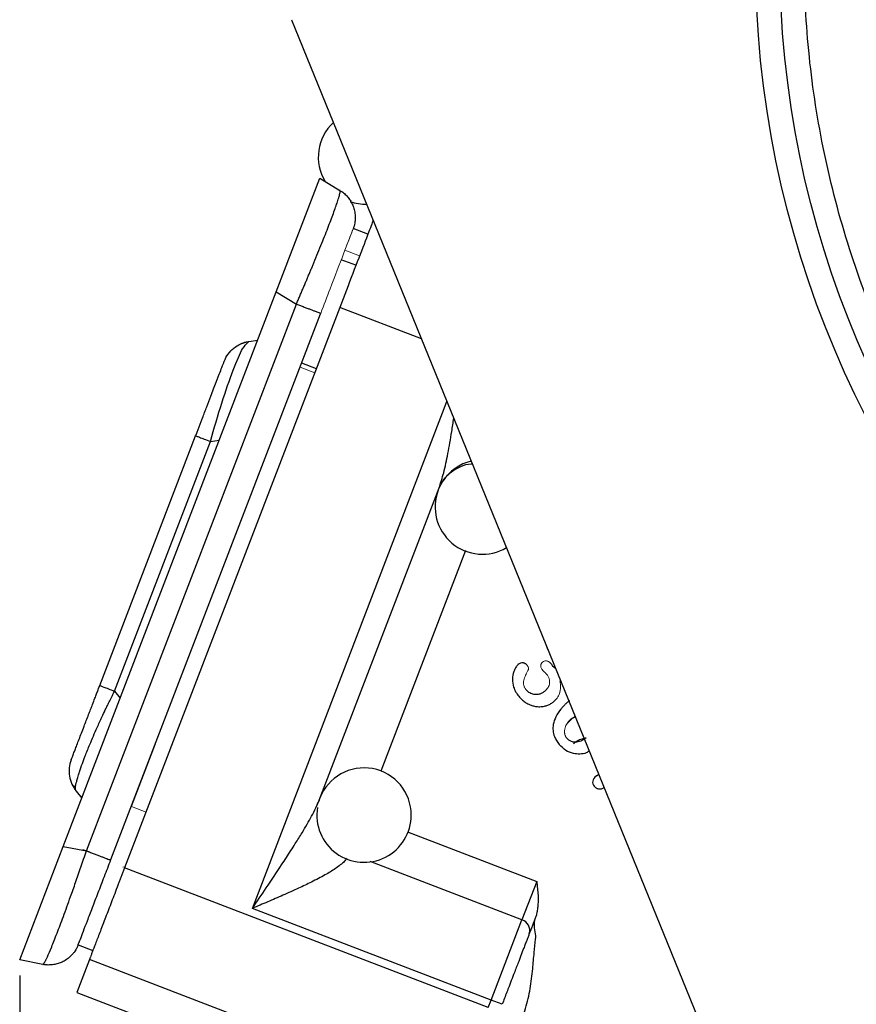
# Model space of a CAD drawing. Header units: inches. Extents: x 0.3 to 34.1, y 0.2 to 21.7.
# Tile 3 of 26: x 2.8 to 5.4, y 6.6 to 9.7. Entities that reach past the tile are written whole.
import ezdxf

# ---------------------------------------------------------------- set-up
doc = ezdxf.new("R2010")
doc.units = ezdxf.units.IN
doc.header["$MEASUREMENT"] = 0
doc.layers.add('SLD-0', color=7, linetype='Continuous', lineweight=25)
doc.styles.add('SLDTEXTSTYLE0', font='TXT', dxfattribs={"width": 0.75})
doc.dimstyles.new('SLDDIMSTYLE0', dxfattribs={"dimtxt": 0.125, "dimasz": 0.13, "dimexe": 0, "dimexo": 0.0625, "dimgap": 0.03125, "dimtad": 0, "dimtih": 1, "dimtoh": 1, "dimlfac": 0.8, "dimrnd": 1e-09, "dimzin": 12, "dimdsep": 46, "dimtxsty": 'SLDTEXTSTYLE0', "dimsah": 1, "dimcen": 0.09, "dimadec": 0, "dimazin": 3, "dimtfac": 1, "dimtofl": 0, "dimtmove": 0, "dimatfit": 3, "dimfxl": 1, "dimfrac": 2, "dimtolj": 1, "dimtzin": 12, "dimarcsym": 0})

# ---------------------------------------------------------------- blocks, each defined once
blk = doc.blocks.new('_D_5')
at = {"layer": 'SLD-0'}
for p, q in [((2.7882, 6.6645), (2.7882, 1.6931)), ((6.7663, 5.1131), (6.7663, 1.6931)), ((4.8361, 1.9982), (4.798, 1.9982)), ((4.798, 1.9982), (4.798, 1.7997)), ((5.2517, 1.9982), (5.2898, 1.9982)), ((5.2898, 1.9982), (5.2898, 1.7997)), ((2.7882, 1.8181), (4.6884, 1.8181)), ((6.7663, 1.8181), (5.3994, 1.8181)), ((4.798, 1.7997), (4.8361, 1.7997)), ((5.2898, 1.7997), (5.2517, 1.7997))]:
    blk.add_line(p, q, dxfattribs=at)
for points in [[(2.7882, 1.8181), (2.9182, 1.7981), (2.9182, 1.8381)], [(6.7663, 1.8181), (6.6363, 1.8381), (6.6363, 1.7981)]]:
    blk.add_solid(points, dxfattribs=at)
at = {"layer": 'SLD-0', "char_height": 0.125, "attachment_point": 1, "style": 'SLDTEXTSTYLE0'}
for s, insert in [('80.84', (4.8361, 1.9609)), ('3.18', (4.8823, 1.7739))]:
    blk.add_mtext(s, dxfattribs=dict(at, insert=insert))

msp = doc.modelspace()

# ---------------------------------------------------------------- linework, layer by layer
at = {"color": 7, "linetype": 'Continuous', "lineweight": 25}
for p, q in [((3.6515, 9.7018), (5.2213, 5.8467)), ((3.6029, 8.8369), (3.7415, 9.1978)), ((3.7415, 9.1978), (3.8055, 9.1593)), ((3.8941, 9.02), (3.8475, 9.038)), ((3.8563, 8.9214), (3.8096, 8.9393)), ((2.9267, 7.0754), (3.6029, 8.8369)), ((3.6029, 8.8369), (3.667, 8.7984)), ((3.0001, 7.0611), (3.667, 8.7984)), ((3.078, 7.0334), (3.7434, 8.7669)), ((3.8048, 8.7872), (3.1214, 7.007)), ((3.5121, 8.6749), (3.5156, 8.6791)), ((3.5156, 8.6791), (3.5441, 8.6836)), ((3.6837, 8.6114), (3.7304, 8.5935)), ((3.0425, 7.5863), (3.3471, 8.3797)), ((3.0892, 7.5684), (3.3938, 8.3618)), ((4.1323, 8.2358), (4.1306, 8.2331)), ((3.7394, 7.2217), (4.1204, 8.2141)), ((4.481, 7.6494), (4.4904, 7.6417)), ((4.5442, 7.4828), (4.5271, 7.4657)), ((4.54, 7.4805), (4.5529, 7.4881)), ((4.6199, 7.2998), (4.6276, 7.3046)), ((2.9674, 7.2511), (2.9856, 7.2287)), ((2.7882, 6.7145), (2.9267, 7.0754)), ((2.9267, 7.0754), (3.0001, 7.0611)), ((4.2767, 6.5635), (3.1214, 7.007)), ((4.4305, 6.9642), (4.3835, 6.8418)), ((4.2857, 6.5869), (3.5272, 6.8781)), ((4.2857, 6.5869), (4.3835, 6.8418)), ((2.9739, 6.7623), (3.0206, 6.7444)), ((2.8616, 6.7002), (2.7882, 6.7145)), ((3.0096, 6.7157), (2.9696, 6.6115)), ((3.5354, 6.5138), (3.0096, 6.7157)), ((2.9696, 6.6115), (3.4234, 6.4373)), ((4.2767, 6.5635), (4.2857, 6.5869)), ((4.3207, 6.5735), (4.2857, 6.5869))]:
    msp.add_line(p, q, dxfattribs=at)
at = {"color": 144, "linetype": 'Continuous', "lineweight": 18}
for p, q in [((3.8474, 9.0378), (3.821, 8.969)), ((3.821, 8.969), (3.8677, 8.951)), ((3.7253, 8.5801), (3.6786, 8.598)), ((4.481, 7.6494), (4.4769, 7.6544)), ((3.2193, 7.4015), (3.1428, 7.2023)), ((3.1895, 7.1844), (3.1428, 7.2023)), ((3.1229, 7.0108), (3.1161, 7.0095))]:
    msp.add_line(p, q, dxfattribs=at)
at = {"color": 8, "linetype": 'Continuous', "lineweight": 25}
for p, q in [((4.0645, 8.6875), (3.8048, 8.7872)), ((3.5272, 6.8781), (4.1454, 8.4888)), ((3.3938, 8.3618), (3.4223, 8.3663)), ((4.2046, 8.0151), (3.9358, 7.3147)), ((3.0892, 7.5684), (3.1074, 7.546)), ((3.7394, 7.2217), (3.7278, 7.1969)), ((4.0201, 7.1217), (4.4305, 6.9642)), ((4.3835, 6.8418), (3.9014, 7.0269))]:
    msp.add_line(p, q, dxfattribs=at)
at = {"color": 7, "linetype": 'Continuous', "lineweight": 25}
for radius in [3.2037, 3.1263]:
    msp.add_circle((8.3288, 9.8994), radius, dxfattribs=at)
for centre, radius, start, end in [((3.8866, 9.2656), 0.15, 132.9349, 211.3528), ((3.8866, 9.2656), 0.15, 251.2262, 271.3766), ((4.2578, 8.1536), 0.15, 103.599, 146.7725), ((4.2578, 8.1536), 0.15, 159.016, 300.7124), ((3.882, 7.1747), 0.15, 0, 159.016), ((3.882, 7.1747), 0.15, 170.9033, 0), ((4.373, 6.8081), 0.0354, 343.1171, 72.5963)]:
    msp.add_arc(centre, radius, start, end, dxfattribs=at)
for points, knots in [([(7.1621, 7.0828), (7.1499, 7.0879), (7.1253, 7.0982), (7.0888, 7.1142), (7.0525, 7.1306), (7.0164, 7.1475), (6.9806, 7.1649), (6.945, 7.1827), (6.9096, 7.201), (6.8745, 7.2198), (6.8397, 7.239), (6.8051, 7.2587), (6.7707, 7.2788), (6.7366, 7.2994), (6.7027, 7.3205), (6.6387, 7.3614), (6.5463, 7.4246), (6.4285, 7.5139), (6.3151, 7.6088), (6.2053, 7.7102), (6.0993, 7.8181), (5.9973, 7.9331), (5.9007, 8.0536), (5.779, 8.2224), (5.6427, 8.446), (5.5071, 8.7306), (5.4017, 9.0278), (5.3278, 9.3326), (5.2859, 9.6401), (5.2755, 9.9442), (5.2946, 10.2429), (5.3413, 10.5296), (5.4132, 10.8052), (5.5083, 11.0678), (5.6267, 11.3206), (5.7708, 11.5663), (5.9404, 11.8021), (6.1381, 12.0268), (6.3606, 12.2345), (6.6076, 12.4223), (6.8754, 12.5856), (7.1601, 12.7211), (7.4572, 12.8266), (7.7117, 12.8883), (7.9171, 12.9216), (8.0706, 12.9385), (8.224, 12.9477), (8.3752, 12.9491), (8.5247, 12.9431), (8.6719, 12.9301), (8.8184, 12.9099), (8.9382, 12.8874), (9.0317, 12.8663), (9.0994, 12.8495), (9.1667, 12.8311), (9.2334, 12.8112), (9.2997, 12.7898), (9.3655, 12.7668), (9.4309, 12.7424), (9.474, 12.7249), (9.4956, 12.7161)], [0, 0, 0, 0, 0.004171, 0.008337, 0.0125, 0.01666, 0.020818, 0.024974, 0.02913, 0.033286, 0.037443, 0.041601, 0.045761, 0.049924, 0.054091, 0.058262, 0.073718, 0.089139, 0.10456, 0.120018, 0.135974, 0.151932, 0.16814, 0.18435, 0.217102, 0.25003, 0.282957, 0.315709, 0.348117, 0.38002, 0.410888, 0.441759, 0.470878, 0.5, 0.52912, 0.558242, 0.58911, 0.619981, 0.651884, 0.684292, 0.717044, 0.749971, 0.782899, 0.815651, 0.831859, 0.848069, 0.864024, 0.879983, 0.895439, 0.91086, 0.926281, 0.941739, 0.949035, 0.956319, 0.963596, 0.970869, 0.978142, 0.985419, 0.992704, 1, 1, 1, 1]), ([(3.667, 8.7984), (3.6688, 8.8027), (3.6725, 8.8111), (3.6779, 8.8236), (3.6832, 8.836), (3.6885, 8.8483), (3.6936, 8.8604), (3.6987, 8.8724), (3.7036, 8.8842), (3.7085, 8.8957), (3.7133, 8.9071), (3.7179, 8.9183), (3.73, 8.9474), (3.7484, 8.9924), (3.7701, 9.0475), (3.7874, 9.0937), (3.7969, 9.1212), (3.8016, 9.1362), (3.8038, 9.1439), (3.8053, 9.1502), (3.8062, 9.1549), (3.8063, 9.1582), (3.8058, 9.1589), (3.8055, 9.1593)], [0, 0, 0, 0, 0.022766, 0.045346, 0.06774, 0.08995, 0.111975, 0.133816, 0.155473, 0.176948, 0.19824, 0.219351, 0.240281, 0.364969, 0.488086, 0.612142, 0.738669, 0.780562, 0.823113, 0.866328, 0.910211, 0.954767, 1, 1, 1, 1]), ([(3.8055, 9.1593), (3.8075, 9.1581), (3.8114, 9.1556), (3.817, 9.1514), (3.8223, 9.1468), (3.8272, 9.1419), (3.8318, 9.1366), (3.836, 9.131), (3.8398, 9.1252), (3.8432, 9.1191), (3.8461, 9.1127), (3.8498, 9.1032), (3.8531, 9.0902), (3.8543, 9.0755), (3.8537, 9.0638), (3.8523, 9.0546), (3.8504, 9.0462), (3.8484, 9.0405), (3.8474, 9.0378)], [0, 0, 0, 0, 0.049943, 0.099887, 0.14983, 0.199774, 0.249717, 0.299661, 0.349604, 0.399548, 0.449491, 0.499435, 0.618294, 0.737152, 0.815374, 0.867961, 0.937553, 1, 1, 1, 1]), ([(3.9111, 9.0643), (3.9099, 9.061), (3.906, 9.0508), (3.8832, 8.9915), (3.8474, 8.8983), (3.819, 8.8243), (3.8048, 8.7872)], [0, 0, 0, 0, 0.132215, 0.421477, 0.710738, 1, 1, 1, 1]), ([(3.667, 8.7984), (3.6691, 8.7976), (3.6734, 8.796), (3.6797, 8.7936), (3.6858, 8.7912), (3.6917, 8.7889), (3.6975, 8.7867), (3.703, 8.7846), (3.7083, 8.7826), (3.7133, 8.7807), (3.718, 8.7789), (3.7245, 8.7764), (3.732, 8.7735), (3.738, 8.7712), (3.7412, 8.7699), (3.7428, 8.7691), (3.7437, 8.7682), (3.7435, 8.7673), (3.7434, 8.7669)], [0, 0, 0, 0, 0.049945, 0.099892, 0.149839, 0.199783, 0.249724, 0.299666, 0.349611, 0.399559, 0.449505, 0.499448, 0.624178, 0.748907, 0.822114, 0.87385, 0.940729, 1, 1, 1, 1]), ([(3.4379, 8.6162), (3.4441, 8.6325), (3.4547, 8.6471), (3.4818, 8.669), (3.4983, 8.6764), (3.5156, 8.6791)], [0, 0, 0, 0, 0.5, 0.5, 1, 1, 1, 1]), ([(3.5135, 8.6779), (3.5099, 8.6774), (3.503, 8.6766), (3.4949, 8.6734), (3.4911, 8.6719)], [0, 0, 0, 0, 0.520069, 1, 1, 1, 1]), ([(3.3471, 8.3797), (3.3486, 8.3835), (3.3515, 8.3912), (3.3559, 8.4026), (3.3602, 8.4139), (3.3645, 8.4251), (3.3697, 8.4385), (3.3757, 8.4542), (3.3847, 8.4776), (3.3977, 8.5117), (3.4127, 8.5507), (3.4246, 8.5817), (3.4308, 8.5977), (3.4338, 8.6056), (3.4355, 8.6101), (3.4367, 8.6133), (3.4374, 8.615), (3.4378, 8.616), (3.4378, 8.6161), (3.4379, 8.6162)], [0, 0, 0, 0, 0.030725, 0.061188, 0.09144, 0.121531, 0.151513, 0.200921, 0.250755, 0.348893, 0.499986, 0.638539, 0.74926, 0.793753, 0.838333, 0.893266, 0.929231, 0.964784, 1, 1, 1, 1]), ([(4.121, 8.2139), (4.1248, 8.2219), (4.1348, 8.2432), (4.159, 8.2673), (4.1903, 8.2834), (4.2118, 8.2909), (4.2248, 8.2908), (4.2261, 8.2908)], [0, 0, 0, 0, 0.197322, 0.52106, 0.731968, 0.974475, 1, 1, 1, 1]), ([(4.3715, 7.6532), (4.3708, 7.6526), (4.3692, 7.6512), (4.3671, 7.6486), (4.3642, 7.6445), (4.3609, 7.6386), (4.3556, 7.6258), (4.3521, 7.6063), (4.3555, 7.584), (4.3631, 7.5656), (4.37, 7.5566), (4.3735, 7.552)], [0, 0, 0, 0, 0.026824, 0.056598, 0.0896, 0.164217, 0.23968, 0.464171, 0.693349, 0.8418, 1, 1, 1, 1]), ([(4.4006, 7.6504), (4.3998, 7.6513), (4.3983, 7.6529), (4.3957, 7.655), (4.3929, 7.6565), (4.3899, 7.6576), (4.3852, 7.6586), (4.3784, 7.6581), (4.3738, 7.6549), (4.3715, 7.6532)], [0, 0, 0, 0, 0.104702, 0.204583, 0.301854, 0.398901, 0.498129, 0.740244, 1, 1, 1, 1]), ([(2.9518, 7.3499), (2.9518, 7.3499), (2.9518, 7.35), (2.9521, 7.3507), (2.9525, 7.3518), (2.9531, 7.3534), (2.9541, 7.3559), (2.9556, 7.3598), (2.9586, 7.3676), (2.9646, 7.3834), (2.976, 7.4131), (2.9914, 7.453), (3.0041, 7.4863), (3.0132, 7.51), (3.0199, 7.5274), (3.0263, 7.5441), (3.0323, 7.5598), (3.0375, 7.5731), (3.0409, 7.5819), (3.0425, 7.5863)], [0, 0, 0, 0, 0.030725, 0.061188, 0.09144, 0.121531, 0.151513, 0.200921, 0.250755, 0.348893, 0.499986, 0.638539, 0.74926, 0.793753, 0.838333, 0.893266, 0.929231, 0.964784, 1, 1, 1, 1]), ([(3.0425, 7.5863), (3.0425, 7.5863), (3.0469, 7.5847), (3.0632, 7.5784), (3.0751, 7.5738), (3.0892, 7.5684)], [0, 0, 0, 0, 0.5, 0.5, 1, 1, 1, 1]), ([(4.4553, 7.5677), (4.4539, 7.5666), (4.4513, 7.5645), (4.4469, 7.562), (4.4424, 7.56), (4.4377, 7.5586), (4.4329, 7.5578), (4.4275, 7.5575), (4.4216, 7.558), (4.4151, 7.5596), (4.4088, 7.5624), (4.4027, 7.5665), (4.3994, 7.57), (4.3977, 7.5718)], [0, 0, 0, 0, 0.080822, 0.158817, 0.235024, 0.310559, 0.386563, 0.464161, 0.562829, 0.660854, 0.774867, 0.886638, 1, 1, 1, 1]), ([(2.9674, 7.2511), (2.9671, 7.2515), (2.9665, 7.2524), (2.9659, 7.2542), (2.9654, 7.2563), (2.9651, 7.2587), (2.965, 7.2615), (2.9651, 7.2645), (2.9654, 7.2675), (2.9661, 7.2705), (2.967, 7.2737), (2.9681, 7.2775), (2.9699, 7.2841), (2.9729, 7.295), (2.9784, 7.3134), (2.985, 7.3331), (2.9916, 7.3509), (2.9991, 7.3702), (3.0125, 7.403), (3.0305, 7.4449), (3.0474, 7.4824), (3.0574, 7.5036), (3.0635, 7.516), (3.0684, 7.5257), (3.0747, 7.5386), (3.082, 7.5537), (3.087, 7.5639), (3.0892, 7.5684)], [0, 0, 0, 0, 0.026075, 0.052252, 0.078114, 0.103185, 0.126927, 0.154479, 0.174488, 0.188108, 0.207671, 0.227501, 0.247568, 0.305347, 0.374929, 0.462386, 0.499853, 0.532238, 0.624901, 0.752386, 0.824778, 0.873079, 0.889074, 0.904198, 0.935705, 0.971559, 1, 1, 1, 1]), ([(4.3735, 7.552), (4.375, 7.5502), (4.3781, 7.5467), (4.383, 7.5419), (4.3882, 7.5375), (4.3935, 7.5335), (4.3991, 7.53), (4.4063, 7.5262), (4.4152, 7.5226), (4.4272, 7.5196), (4.4406, 7.5185), (4.4539, 7.5201), (4.4657, 7.5237), (4.4759, 7.5287), (4.4819, 7.5332), (4.4849, 7.5356)], [0, 0, 0, 0, 0.0562746, 0.1111524, 0.1648818, 0.2177275, 0.2699674, 0.3218896, 0.4119961, 0.5001826, 0.6164722, 0.7296608, 0.8200437, 0.9093774, 1, 1, 1, 1]), ([(4.5342, 7.5382), (4.5316, 7.536), (4.5266, 7.5317), (4.5197, 7.525), (4.5133, 7.5184), (4.5029, 7.5064), (4.4907, 7.4885), (4.4824, 7.4645), (4.4815, 7.4428), (4.4857, 7.4255), (4.4928, 7.4107), (4.499, 7.4028), (4.5021, 7.3987)], [0, 0, 0, 0, 0.0624699, 0.122139, 0.1791236, 0.2335568, 0.4164203, 0.5781586, 0.6963308, 0.8146523, 0.9041902, 1, 1, 1, 1]), ([(4.5871, 7.4204), (4.5762, 7.4113), (4.5651, 7.4065), (4.5426, 7.406), (4.5336, 7.4099), (4.5267, 7.4181)], [-2, -2, -2, -2, -1, -1, 0, 0, 0, 0]), ([(4.5471, 7.4017), (4.551, 7.4048), (4.5593, 7.4115), (4.5714, 7.4172), (4.5793, 7.4176), (4.5816, 7.4177)], [0, 0, 0, 0, 0.388854, 0.826333, 1, 1, 1, 1]), ([(4.5976, 7.3783), (4.5944, 7.3763), (4.5853, 7.3704), (4.5674, 7.3679), (4.545, 7.3695), (4.5213, 7.3791), (4.5086, 7.392), (4.5021, 7.3987)], [0, 0, 0, 0, 0.107667, 0.30228, 0.492358, 0.739685, 1, 1, 1, 1]), ([(4.6199, 7.2998), (4.6133, 7.2942), (4.6094, 7.2885), (4.6074, 7.2767), (4.609, 7.2713), (4.6132, 7.2663)], [-2, -2, -2, -2, -1, -1, 0, 0, 0, 0]), ([(2.954, 7.2728), (2.9553, 7.2706), (2.9573, 7.2672), (2.9621, 7.2663), (2.9639, 7.2659)], [0, 0, 0, 0, 0.638789, 1, 1, 1, 1]), ([(4.6132, 7.2663), (4.6145, 7.2649), (4.617, 7.2623), (4.6214, 7.2595), (4.6263, 7.2579), (4.6328, 7.2576), (4.6392, 7.2591), (4.6435, 7.2612), (4.645, 7.2619)], [0, 0, 0, 0, 0.160144, 0.306613, 0.447319, 0.591127, 0.856601, 1, 1, 1, 1]), ([(3.5272, 6.8781), (3.5419, 6.8998), (3.5566, 6.9216), (3.5878, 6.968), (3.6043, 6.9925), (3.6303, 7.0321), (3.6401, 7.0471), (3.6544, 7.0694), (3.6591, 7.0767), (3.6711, 7.0957), (3.6783, 7.1073), (3.6962, 7.1368), (3.7063, 7.1543), (3.7252, 7.1892), (3.7336, 7.2066), (3.7394, 7.2217)], [-0.001631, -0.001631, -0.001631, -0.001631, 0.188047, 0.188047, 0.404822, 0.404822, 0.540306, 0.540306, 0.608048, 0.608048, 0.716435, 0.716435, 0.889855, 0.889855, 1.082243, 1.082243, 1.082243, 1.082243]), ([(2.8616, 6.7002), (2.8618, 6.7002), (2.8622, 6.7002), (2.863, 6.7008), (2.864, 6.7018), (2.8651, 6.7033), (2.8663, 6.7051), (2.8676, 6.7074), (2.8691, 6.71), (2.8707, 6.713), (2.8723, 6.7164), (2.8742, 6.7202), (2.8792, 6.731), (2.8891, 6.754), (2.9064, 6.7977), (2.9268, 6.8517), (2.9445, 6.9005), (2.9578, 6.9379), (2.9659, 6.961), (2.9742, 6.9851), (2.9827, 7.0098), (2.9914, 7.0352), (2.9972, 7.0524), (3.0001, 7.0611)], [0, 0, 0, 0, 0.022766, 0.045346, 0.06774, 0.08995, 0.111975, 0.133816, 0.155473, 0.176948, 0.19824, 0.219351, 0.240281, 0.364969, 0.488086, 0.612142, 0.738669, 0.780562, 0.823113, 0.866328, 0.910211, 0.954767, 1, 1, 1, 1]), ([(3.0001, 7.0611), (3.0022, 7.0603), (3.0065, 7.0586), (3.0128, 7.0562), (3.0189, 7.0539), (3.0248, 7.0516), (3.0306, 7.0494), (3.0361, 7.0473), (3.0414, 7.0452), (3.0464, 7.0433), (3.0511, 7.0415), (3.0576, 7.039), (3.0651, 7.0361), (3.0711, 7.0338), (3.0743, 7.0326), (3.0761, 7.0322), (3.0773, 7.0323), (3.0778, 7.0331), (3.078, 7.0334)], [0, 0, 0, 0, 0.049945, 0.09989, 0.149834, 0.199779, 0.249724, 0.299669, 0.349613, 0.399558, 0.449503, 0.499448, 0.624177, 0.748906, 0.82174, 0.87385, 0.940118, 1, 1, 1, 1]), ([(2.974, 6.7625), (2.9738, 6.7619), (2.9743, 6.7632), (2.976, 6.7678), (2.9768, 6.7697), (2.9786, 6.7746), (2.9797, 6.7775), (2.9835, 6.7874), (2.9867, 6.7956), (2.9942, 6.8152), (2.9986, 6.8266), (3.0083, 6.8518), (3.0136, 6.8656), (3.0251, 6.8957), (3.0312, 6.9117), (3.0408, 6.9365), (3.044, 6.9449), (3.0506, 6.9621), (3.054, 6.971), (3.0642, 6.9975), (3.0711, 7.0154), (3.078, 7.0334)], [0, 0, 0, 0, 0.125, 0.125, 0.1875, 0.1875, 0.25, 0.25, 0.375, 0.375, 0.5, 0.5, 0.625, 0.625, 0.75, 0.75, 0.8125, 0.8125, 0.875, 0.875, 1, 1, 1, 1]), ([(3.1214, 7.007), (3.12, 7.0033), (3.1172, 6.9959), (3.1129, 6.9849), (3.1087, 6.9739), (3.1045, 6.9629), (3.0982, 6.9465), (3.0899, 6.9249), (3.0799, 6.8987), (3.0702, 6.8735), (3.0579, 6.8415), (3.0439, 6.805), (3.0322, 6.7745), (3.0245, 6.7544), (3.0196, 6.7417), (3.0156, 6.7313), (3.0129, 6.7242), (3.0111, 6.7197), (3.0101, 6.717), (3.0097, 6.7161), (3.0096, 6.7157)], [0, 0, 0, 0, 0.024981, 0.049941, 0.074919, 0.099948, 0.125066, 0.187645, 0.250094, 0.312485, 0.375121, 0.500007, 0.624892, 0.687471, 0.749919, 0.812311, 0.874947, 0.91673, 0.958358, 1, 1, 1, 1]), ([(4.4305, 6.9642), (4.4314, 6.9566), (4.433, 6.942), (4.4347, 6.9209), (4.4351, 6.9016), (4.4341, 6.8841), (4.4318, 6.8687), (4.4288, 6.8555), (4.4259, 6.8477), (4.4246, 6.8442)], [0, 0, 0, 0, 0.189399, 0.363019, 0.521954, 0.666143, 0.794735, 0.906461, 1, 1, 1, 1]), ([(4.4246, 6.8442), (4.4237, 6.8418), (4.4219, 6.8372), (4.4194, 6.8305), (4.4169, 6.8242), (4.4139, 6.8162), (4.4103, 6.8069), (4.408, 6.8009), (4.4068, 6.7978)], [0, 0, 0, 0, 0.1251168, 0.2499517, 0.374831, 0.5000804, 0.7499518, 1, 1, 1, 1]), ([(4.4274, 6.7907), (4.4269, 6.7995), (4.4247, 6.8077), (4.423, 6.8206), (4.4227, 6.8251), (4.4233, 6.8343), (4.4242, 6.8391), (4.4258, 6.8437)], [0, 0, 0, 0, 0.5, 0.5, 0.75, 0.75, 1, 1, 1, 1]), ([(4.4068, 6.7978), (4.4062, 6.7962), (4.405, 6.7931), (4.403, 6.7879), (4.401, 6.7825), (4.398, 6.7749), (4.3941, 6.7646), (4.3854, 6.7419), (4.3752, 6.7153), (4.364, 6.6862), (4.3562, 6.6659), (4.349, 6.6472), (4.3417, 6.6283), (4.3354, 6.6117), (4.3281, 6.5926), (4.3232, 6.5799), (4.3207, 6.5735)], [0, 0, 0, 0, 0.0350815, 0.070163, 0.1052446, 0.1403266, 0.2104283, 0.2821033, 0.4997984, 0.5726064, 0.6451431, 0.7437714, 0.7895512, 0.8597009, 0.9298511, 1, 1, 1, 1]), ([(2.974, 6.7625), (2.9733, 6.7608), (2.9719, 6.7574), (2.9694, 6.7521), (2.9662, 6.7465), (2.9619, 6.7398), (2.9547, 6.7307), (2.9438, 6.7202), (2.9303, 6.7111), (2.9166, 6.7047), (2.9032, 6.7006), (2.8894, 6.6985), (2.8754, 6.6981), (2.8662, 6.6995), (2.8616, 6.7002)], [0, 0, 0, 0, 0.03924, 0.081287, 0.126219, 0.178331, 0.251196, 0.375959, 0.500722, 0.600577, 0.700433, 0.800289, 0.900144, 1, 1, 1, 1]), ([(4.3384, 6.4444), (4.3501, 6.4621), (4.3611, 6.4806), (4.3805, 6.5194), (4.3886, 6.5396), (4.4013, 6.5811), (4.406, 6.6022), (4.4131, 6.6443), (4.4155, 6.6652), (4.4176, 6.6861)], [0, 0, 0, 0, 0.25, 0.25, 0.5, 0.5, 0.75, 0.75, 1, 1, 1, 1])]:
    msp.add_open_spline(points, degree=3, knots=knots, dxfattribs=at)
at = {"color": 144, "linetype": 'Continuous', "lineweight": 18}
for points, knots in [([(3.8474, 9.0378), (3.8474, 9.0378), (3.8474, 9.0378), (3.8474, 9.0378), (3.8474, 9.0378), (3.8458, 9.0336), (3.8376, 9.0123), (3.8286, 8.9889), (3.8047, 8.9265), (3.7898, 8.8877), (3.7641, 8.8208), (3.7541, 8.7949), (3.7442, 8.7688), (3.7439, 8.7682), (3.7437, 8.7675), (3.7434, 8.7669)], [-0.776893, -0.776893, -0.776893, -0.776893, -0.770319, -0.770319, -0.770319, -0.488461, -0.488461, -0.009326, -0.009326, 0.470455, 0.470455, 0.770319, 0.770319, 0.770319, 0.77776, 0.77776, 0.77776, 0.77776]), ([(4.4623, 7.7107), (4.4624, 7.7091), (4.4627, 7.7056), (4.4646, 7.7028), (4.4657, 7.7012)], [0, 0, 0, 0, 0.466008, 1, 1, 1, 1]), ([(4.4769, 7.6544), (4.4759, 7.6555), (4.474, 7.6576), (4.4709, 7.6603), (4.4676, 7.6626), (4.4639, 7.6642), (4.4593, 7.665), (4.454, 7.6643), (4.4508, 7.6621), (4.4492, 7.661)], [0, 0, 0, 0, 0.140474, 0.267029, 0.381348, 0.51453, 0.646153, 0.816443, 1, 1, 1, 1]), ([(4.3977, 7.5718), (4.3968, 7.573), (4.395, 7.5753), (4.3927, 7.5789), (4.3909, 7.5826), (4.3891, 7.5877), (4.3881, 7.5946), (4.3898, 7.6057), (4.3935, 7.6161), (4.3984, 7.6263), (4.4012, 7.6312), (4.4026, 7.6339)], [0, 0, 0, 0, 0.0671602, 0.130723, 0.1913335, 0.2497347, 0.3728368, 0.4969049, 0.7476968, 0.8628587, 1, 1, 1, 1]), ([(4.4026, 7.6339), (4.403, 7.6346), (4.4037, 7.6359), (4.4042, 7.6382), (4.4043, 7.6407), (4.4039, 7.6437), (4.4029, 7.6472), (4.4013, 7.6494), (4.4006, 7.6504)], [0, 0, 0, 0, 0.127999, 0.258671, 0.397163, 0.547824, 0.775967, 1, 1, 1, 1]), ([(4.4492, 7.661), (4.4485, 7.6603), (4.447, 7.659), (4.4453, 7.6567), (4.444, 7.6543), (4.4427, 7.6502), (4.4432, 7.6433), (4.4465, 7.6387), (4.4483, 7.6362)], [0, 0, 0, 0, 0.108587, 0.209565, 0.305452, 0.399178, 0.671481, 1, 1, 1, 1]), ([(4.4483, 7.6362), (4.4489, 7.6356), (4.4502, 7.6341), (4.4535, 7.6309), (4.4574, 7.6271), (4.4602, 7.624), (4.4612, 7.6229)], [0, 0, 0, 0, 0.123446, 0.324395, 0.758468, 1, 1, 1, 1]), ([(4.4612, 7.6229), (4.4622, 7.6216), (4.4643, 7.619), (4.4668, 7.6149), (4.4688, 7.6108), (4.4703, 7.6067), (4.4712, 7.6025), (4.4715, 7.5982), (4.4711, 7.5906), (4.467, 7.5789), (4.4594, 7.5716), (4.4553, 7.5677)], [0, 0, 0, 0, 0.080778, 0.157004, 0.229464, 0.29907, 0.366848, 0.433912, 0.501407, 0.73341, 1, 1, 1, 1]), ([(4.4849, 7.5356), (4.4864, 7.5369), (4.4893, 7.5394), (4.4932, 7.5438), (4.4966, 7.5483), (4.4994, 7.5532), (4.5018, 7.5583), (4.5036, 7.5637), (4.505, 7.5693), (4.5058, 7.5752), (4.5061, 7.5814), (4.506, 7.5878), (4.5053, 7.5945), (4.5045, 7.5991), (4.504, 7.6014)], [0, 0, 0, 0, 0.082011, 0.161745, 0.239934, 0.317357, 0.394816, 0.47311, 0.553015, 0.635259, 0.720514, 0.809379, 0.902386, 1, 1, 1, 1]), ([(4.5267, 7.4181), (4.5259, 7.4192), (4.5243, 7.4212), (4.5223, 7.4246), (4.5207, 7.428), (4.5196, 7.4316), (4.5189, 7.4354), (4.5185, 7.4407), (4.5191, 7.4476), (4.522, 7.4577), (4.5284, 7.4696), (4.536, 7.4768), (4.54, 7.4805)], [0, 0, 0, 0, 0.056056, 0.110403, 0.16372, 0.216722, 0.27014, 0.324686, 0.439206, 0.56057, 0.770344, 1, 1, 1, 1])]:
    msp.add_open_spline(points, degree=3, knots=knots, dxfattribs=at)
at = {"color": 8, "linetype": 'Continuous', "lineweight": 25}
for points, knots in [([(3.3938, 8.3618), (3.4059, 8.4036), (3.4304, 8.488), (3.4674, 8.5937), (3.4968, 8.6617), (3.5074, 8.6708), (3.5121, 8.6749)], [0, 0, 0, 0, 0.259234, 0.523669, 0.788104, 1, 1, 1, 1]), ([(4.1204, 8.2141), (4.1255, 8.23), (4.1367, 8.2644), (4.1489, 8.3253), (4.1592, 8.3833), (4.165, 8.4212), (4.1672, 8.4354)], [0, 0, 0, 0, 0.235288, 0.509328, 0.816376, 1, 1, 1, 1]), ([(3.8262, 7.0376), (3.8241, 7.0341), (3.8197, 7.0269), (3.8065, 7.0159), (3.787, 7.0015), (3.7567, 6.9833), (3.717, 6.9626), (3.6719, 6.9412), (3.6253, 6.9202), (3.576, 6.8989), (3.5435, 6.8851), (3.5272, 6.8781)], [0, 0, 0, 0, 0.057005, 0.119524, 0.18695, 0.307877, 0.447895, 0.574024, 0.721164, 0.860273, 1, 1, 1, 1])]:
    msp.add_open_spline(points, degree=3, knots=knots, dxfattribs=at)
at = {"color": 7, "linetype": 'Continuous', "lineweight": 25}
for points in [[(3.3471, 8.3797), (3.3471, 8.3797), (3.3492, 8.3789), (3.3587, 8.3753), (3.3737, 8.3695), (3.3867, 8.3645), (3.3938, 8.3618)], [(2.9518, 7.3499), (2.9486, 7.3417), (2.9445, 7.3246), (2.9452, 7.2982), (2.9527, 7.2729), (2.9619, 7.2579), (2.9674, 7.2511)], [(2.9881, 7.0657), (2.9919, 7.0642), (2.9991, 7.0615), (3.0066, 7.0586), (3.0084, 7.0579), (3.0084, 7.0579)], [(4.4271, 6.78), (4.4275, 6.7837), (4.4276, 6.7872), (4.4274, 6.7907)], [(4.4225, 6.7384), (4.4238, 6.7522), (4.4252, 6.766), (4.4271, 6.78)], [(4.4176, 6.6861), (4.4193, 6.7036), (4.4208, 6.721), (4.4225, 6.7384)]]:
    msp.add_open_spline(points, degree=3, dxfattribs=at)

# ---------------------------------------------------------------- dimensions: what is measured, and where the dimension line sits
at = {"layer": 'SLD-0'}
dim = msp.add_linear_dim(base=(2.7882, 1.8181), p1=(6.7663, 5.1631), p2=(2.7882, 6.7145), dimstyle='SLDDIMSTYLE0', dxfattribs=at)
dim.commit()
dim.dimension.update_dxf_attribs({"geometry": '_D_5', "text_midpoint": (5.0439, 1.8181), "dimtype": 160})

doc.saveas('drawing.dxf')
